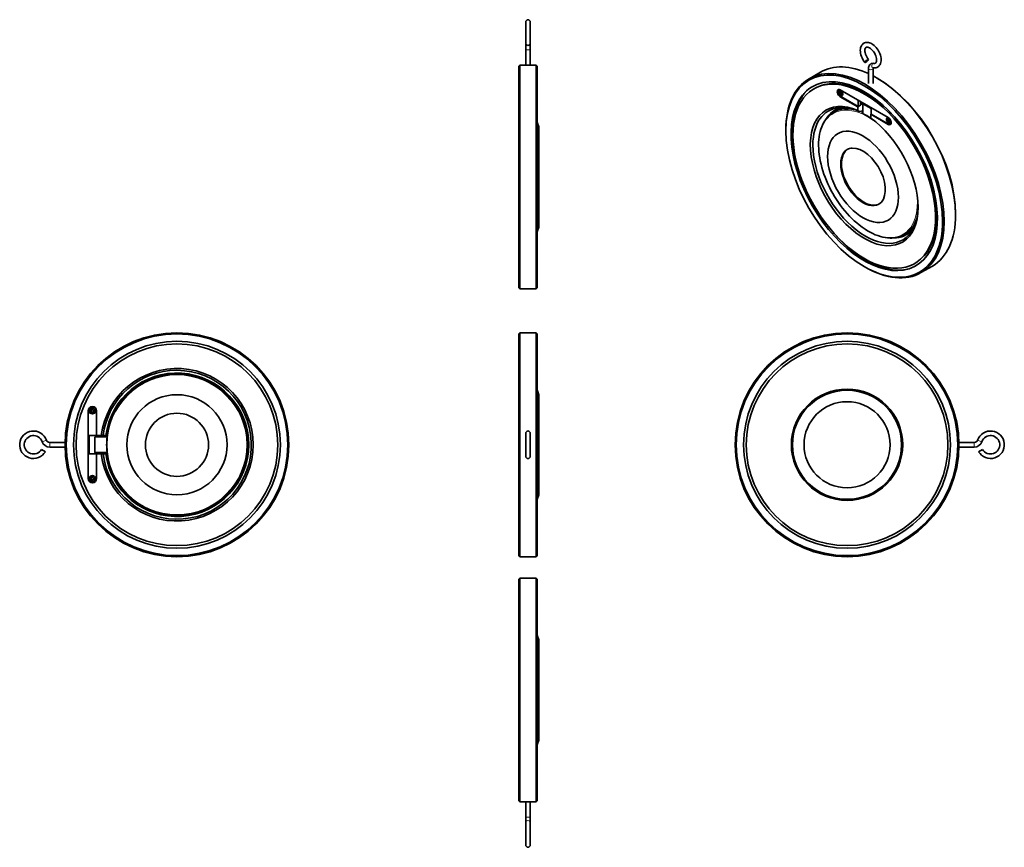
# Model space of a CAD drawing. Extents: x 151 to 1009, y 70 to 791.
import ezdxf

# ---------------------------------------------------------------- set-up
doc = ezdxf.new("R2010")
doc.units = 0

msp = doc.modelspace()

# ---------------------------------------------------------------- linework, layer by layer
at = {"color": 7, "lineweight": 35, "ltscale": 0.465965}
for p, q in [((591.75, 788.71), (591.75, 770.07)), ((595.75, 788.71), (595.75, 770.07))]:
    msp.add_line(p, q, dxfattribs=at)
at = {"color": 7, "lineweight": 35, "ltscale": 0.485704}
for p, q in [((595.75, 788.71), (595.75, 769.28)), ((591.75, 71.93), (591.75, 91.35)), ((595.75, 71.93), (595.75, 91.35))]:
    msp.add_line(p, q, dxfattribs=at)
at = {"color": 7, "lineweight": 35, "ltscale": 0.01946}
msp.add_line((591.75, 770.06), (591.75, 769.28), dxfattribs=at)
at = {"color": 7, "lineweight": 35, "ltscale": 0.117851}
for p, q in [((591.75, 769.28), (591.75, 764.57)), ((595.75, 769.28), (595.75, 764.57)), ((591.75, 91.35), (591.75, 96.07)), ((595.75, 91.35), (595.75, 96.07))]:
    msp.add_line(p, q, dxfattribs=at)
at = {"color": 7, "lineweight": 13, "ltscale": 0.05}
for p, q in [((591.75, 764.57), (593.75, 764.57)), ((593.75, 764.57), (595.75, 764.57)), ((593.75, 96.07), (591.75, 96.07)), ((595.75, 96.07), (593.75, 96.07))]:
    msp.add_line(p, q, dxfattribs=at)
at = {"color": 7, "lineweight": 35, "ltscale": 0.333946}
for p, q in [((591.75, 764.57), (591.75, 751.21)), ((595.75, 764.57), (595.75, 751.21))]:
    msp.add_line(p, q, dxfattribs=at)
at = {"color": 7, "lineweight": 35, "ltscale": 0.035355}
for p, q in [((585.75, 750.21), (586.75, 751.21)), ((601.75, 750.21), (600.75, 751.21)), ((585.75, 557.21), (586.75, 556.21)), ((601.75, 557.21), (600.75, 556.21)), ((585.75, 517), (586.75, 518)), ((600.75, 518), (601.75, 517)), ((585.75, 324), (586.75, 323)), ((600.75, 323), (601.75, 324)), ((585.75, 303.43), (586.75, 304.43)), ((601.75, 303.43), (600.75, 304.43)), ((585.75, 110.43), (586.75, 109.43)), ((601.75, 110.43), (600.75, 109.43))]:
    msp.add_line(p, q, dxfattribs=at)
at = {"color": 7, "lineweight": 35}
for p, q in [((585.75, 653.71), (585.75, 750.21)), ((586.75, 653.71), (586.75, 751.21)), ((600.75, 653.71), (600.75, 751.21)), ((601.75, 653.71), (601.75, 750.21)), ((601.75, 565.86), (601.75, 730.81)), ((865.83, 729.68), (907.54, 705.59)), ((603.25, 610.08), (603.25, 692)), ((585.75, 557.21), (585.75, 653.71)), ((586.75, 556.21), (586.75, 653.71)), ((600.75, 556.21), (600.75, 653.71)), ((601.75, 557.21), (601.75, 653.71)), ((585.75, 324), (585.75, 517)), ((586.75, 323), (586.75, 518)), ((600.75, 323), (600.75, 518)), ((601.75, 324), (601.75, 517)), ((585.75, 378.38), (585.75, 508.35)), ((601.75, 378.38), (601.75, 508.35)), ((603.25, 399.58), (603.25, 464.13)), ((210.55, 391), (210.55, 450)), ((217.95, 450), (217.95, 428.5)), ((217.95, 450), (217.95, 428.5)), ((591.75, 430.5), (591.75, 410.5)), ((595.75, 430.5), (595.75, 410.5)), ((217.95, 412.5), (217.95, 391)), ((217.95, 412.5), (217.95, 391)), ((603.25, 376.87), (603.25, 399.58)), ((585.75, 332.65), (585.75, 378.38)), ((601.75, 332.65), (601.75, 378.38)), ((585.75, 206.93), (585.75, 303.43)), ((586.75, 206.93), (586.75, 304.43)), ((600.75, 206.93), (600.75, 304.43)), ((601.75, 206.93), (601.75, 303.43)), ((585.75, 119.07), (585.75, 284.02)), ((603.25, 163.3), (603.25, 245.21)), ((585.75, 110.43), (585.75, 206.93)), ((586.75, 109.43), (586.75, 206.93)), ((600.75, 109.43), (600.75, 206.93)), ((601.75, 110.43), (601.75, 206.93))]:
    msp.add_line(p, q, dxfattribs=at)
at = {"color": 7, "lineweight": 35, "ltscale": 0.35}
for p, q in [((586.75, 751.21), (600.75, 751.21)), ((586.75, 556.21), (600.75, 556.21)), ((586.75, 518), (600.75, 518)), ((586.75, 323), (600.75, 323)), ((586.75, 304.43), (600.75, 304.43)), ((586.75, 109.43), (600.75, 109.43))]:
    msp.add_line(p, q, dxfattribs=at)
at = {"color": 7, "lineweight": 35, "ltscale": 0.323697}
for p, q in [((890.34, 748.22), (890.34, 735.27)), ((894.34, 748.22), (894.34, 735.27))]:
    msp.add_line(p, q, dxfattribs=at)
at = {"color": 7, "lineweight": 35, "ltscale": 0.268867}
for p, q in [((601.75, 730.81), (601.75, 741.56)), ((585.75, 284.02), (585.75, 294.78))]:
    msp.add_line(p, q, dxfattribs=at)
at = {"color": 7, "lineweight": 35, "ltscale": 0.285774}
for p, q in [((848.54, 745), (838.64, 739.28)), ((946.04, 576.12), (936.14, 570.41))]:
    msp.add_line(p, q, dxfattribs=at)
at = {"color": 7, "lineweight": 35, "ltscale": 0.020412}
for p, q in [((898, 739.76), (897.29, 740.17)), ((818.45, 694.65), (818.45, 693.83)), ((966.23, 621.57), (966.23, 620.76)), ((886.69, 575.65), (887.39, 575.24))]:
    msp.add_line(p, q, dxfattribs=at)
at = {"color": 7, "lineweight": 35, "ltscale": 0.041132}
for p, q in [((850.15, 733.59), (848.58, 733.09)), ((936.96, 583.22), (935.75, 582.11))]:
    msp.add_line(p, q, dxfattribs=at)
at = {"color": 7, "lineweight": 35, "ltscale": 0.024495}
for p, q in [((865.1, 727.87), (865.95, 727.38)), ((865.95, 726.73), (865.1, 727.22)), ((865.95, 727.38), (865.95, 728.36)), ((865.95, 725.75), (865.95, 726.73)), ((866.3, 725.95), (866.3, 726.93)), ((866.51, 728.03), (866.51, 727.05)), ((907.67, 703.29), (907.67, 704.27)), ((908.23, 703.95), (908.23, 702.97)), ((908.02, 702.85), (907.17, 703.34)), ((907.67, 701.66), (907.67, 702.64)), ((908.02, 701.87), (908.02, 702.85)), ((908.23, 702.97), (909.08, 702.48)), ((909.08, 701.82), (908.23, 702.31)), ((908.23, 702.31), (908.23, 701.33))]:
    msp.add_line(p, q, dxfattribs=at)
at = {"color": 7, "lineweight": 35, "ltscale": 0.01633}
for p, q in [((865.1, 727.22), (865.1, 727.87)), ((865.95, 728.36), (866.51, 728.03)), ((867.36, 726.56), (867.36, 725.91)), ((906.82, 703.13), (906.82, 703.78)), ((907.67, 704.27), (908.23, 703.95)), ((908.23, 701.33), (907.67, 701.66)), ((909.08, 702.48), (909.08, 701.82))]:
    msp.add_line(p, q, dxfattribs=at)
at = {"color": 7, "lineweight": 35, "ltscale": 0.010205}
for p, q in [((865.1, 727.22), (865.45, 727.42)), ((907.67, 703.29), (908.02, 703.5)), ((907.67, 702.64), (908.02, 702.85)), ((907.67, 701.66), (908.02, 701.87))]:
    msp.add_line(p, q, dxfattribs=at)
at = {"color": 7, "lineweight": 35, "ltscale": 0.006125}
for p, q in [((865.45, 727.42), (865.45, 727.67)), ((866.51, 725.83), (866.3, 725.95))]:
    msp.add_line(p, q, dxfattribs=at)
at = {"color": 7, "lineweight": 35, "ltscale": 0.024494}
for p, q in [((866.3, 726.93), (865.45, 727.42)), ((866.51, 727.05), (867.36, 726.56)), ((867.36, 725.91), (866.51, 726.4)), ((906.82, 703.78), (907.67, 703.29)), ((907.67, 702.64), (906.82, 703.13))]:
    msp.add_line(p, q, dxfattribs=at)
at = {"color": 7, "lineweight": 13, "ltscale": 0.010205}
for p, q in [((865.83, 723.64), (866.18, 723.84)), ((907.54, 699.55), (907.9, 699.75))]:
    msp.add_line(p, q, dxfattribs=at)
at = {"color": 7, "lineweight": 35, "ltscale": 0.438866}
for p, q in [((881.03, 714.86), (865.83, 723.64)), ((907.9, 699.75), (892.7, 708.53))]:
    msp.add_line(p, q, dxfattribs=at)
at = {"color": 7, "lineweight": 35, "ltscale": 0.010206}
for p, q in [((865.95, 727.38), (866.3, 727.59)), ((865.95, 726.73), (866.3, 726.93)), ((865.95, 725.75), (866.3, 725.95)), ((892.34, 708.33), (892.7, 708.53)), ((906.82, 703.13), (907.17, 703.34)), ((908.23, 702.31), (908.59, 702.52))]:
    msp.add_line(p, q, dxfattribs=at)
at = {"color": 7, "lineweight": 35, "ltscale": 0.016329}
msp.add_line((866.51, 725.42), (865.95, 725.75), dxfattribs=at)
at = {"color": 7, "lineweight": 35, "ltscale": 0.438868}
for p, q in [((881.38, 715.06), (866.18, 723.84)), ((907.54, 699.55), (892.34, 708.33))]:
    msp.add_line(p, q, dxfattribs=at)
at = {"color": 7, "lineweight": 35, "ltscale": 0.014288}
for p, q in [((866.3, 727.59), (866.3, 728.16)), ((867.36, 726.32), (866.87, 726.61)), ((908.02, 703.5), (908.02, 704.07)), ((909.08, 702.23), (908.59, 702.52))]:
    msp.add_line(p, q, dxfattribs=at)
at = {"color": 7, "lineweight": 35, "ltscale": 0.010207}
for p, q in [((866.51, 726.4), (866.87, 726.61)), ((883.5, 716.7), (883.5, 716.29))]:
    msp.add_line(p, q, dxfattribs=at)
at = {"color": 7, "lineweight": 35, "ltscale": 0.024493}
msp.add_line((866.51, 726.4), (866.51, 725.42), dxfattribs=at)
at = {"color": 7, "lineweight": 35, "ltscale": 0.140846}
for p, q in [((881.38, 720.7), (881.38, 715.06)), ((892.7, 714.16), (892.7, 708.53))]:
    msp.add_line(p, q, dxfattribs=at)
at = {"color": 7, "lineweight": 35, "ltscale": 0.071444}
msp.add_line((881.03, 714.86), (883.5, 716.29), dxfattribs=at)
at = {"color": 7, "lineweight": 35, "ltscale": 0.083116}
for p, q in [((881.03, 714.86), (881.03, 711.53)), ((892.34, 708.33), (892.34, 705))]:
    msp.add_line(p, q, dxfattribs=at)
at = {"color": 7, "lineweight": 35, "ltscale": 0.061237}
msp.add_line((883.5, 716.29), (881.38, 715.06), dxfattribs=at)
at = {"color": 7, "lineweight": 35, "ltscale": 0.079608}
msp.add_line((883.5, 719.47), (883.5, 716.29), dxfattribs=at)
at = {"color": 7, "lineweight": 35, "ltscale": 0.265362}
msp.add_line((883.5, 718.64), (892.7, 713.33), dxfattribs=at)
at = {"color": 7, "lineweight": 35, "ltscale": 0.048614}
msp.add_line((883.5, 716.7), (885.19, 717.67), dxfattribs=at)
at = {"color": 7, "lineweight": 35, "ltscale": 0.189297}
msp.add_line((885.48, 709.93), (885.48, 717.5), dxfattribs=at)
at = {"color": 7, "lineweight": 13, "ltscale": 0.192287}
msp.add_line((885.62, 709.72), (885.62, 717.42), dxfattribs=at)
at = {"color": 7, "lineweight": 35, "ltscale": 0.046943}
for p, q in [((861.6, 710.95), (859.97, 710.01)), ((923.09, 604.46), (921.46, 603.52))]:
    msp.add_line(p, q, dxfattribs=at)
at = {"color": 7, "lineweight": 35, "ltscale": 0.032215}
msp.add_line((882.14, 710.88), (881.03, 711.53), dxfattribs=at)
at = {"color": 7, "lineweight": 35, "ltscale": 0.084431}
msp.add_line((885.48, 711.4), (882.14, 710.88), dxfattribs=at)
at = {"color": 7, "lineweight": 13, "ltscale": 0.009485}
msp.add_line((885.48, 709.96), (885.15, 709.77), dxfattribs=at)
at = {"color": 7, "lineweight": 35, "ltscale": 0.000631}
msp.add_line((885.4, 709.65), (885.42, 709.67), dxfattribs=at)
at = {"color": 7, "lineweight": 35, "ltscale": 0.006123}
msp.add_line((907.17, 703.34), (907.17, 703.58), dxfattribs=at)
at = {"color": 7, "lineweight": 35, "ltscale": 0.109647}
for p, q in [((603.25, 697.34), (601.75, 701.46)), ((603.25, 610.08), (601.75, 605.96))]:
    msp.add_line(p, q, dxfattribs=at)
at = {"color": 7, "lineweight": 35, "ltscale": 0.133517}
msp.add_line((603.25, 692), (603.25, 697.34), dxfattribs=at)
at = {"color": 7, "lineweight": 35, "ltscale": 0.006124}
msp.add_line((908.23, 701.74), (908.02, 701.87), dxfattribs=at)
at = {"color": 7, "lineweight": 35, "ltscale": 0.109639}
for p, q in [((603.25, 464.13), (601.75, 468.25)), ((603.25, 250.55), (601.75, 254.67)), ((603.25, 163.3), (601.75, 159.18))]:
    msp.add_line(p, q, dxfattribs=at)
at = {"color": 7, "lineweight": 35, "ltscale": 0.03}
for p, q in [((212.65, 450.4), (213.85, 450.4)), ((213.85, 449.6), (212.65, 449.6)), ((213.85, 450.4), (213.85, 451.6)), ((213.85, 448.4), (213.85, 449.6)), ((214.65, 451.6), (214.65, 450.4)), ((214.65, 450.4), (215.85, 450.4)), ((214.65, 449.6), (214.65, 448.4)), ((215.85, 449.6), (214.65, 449.6)), ((212.65, 391.4), (213.85, 391.4)), ((213.85, 390.6), (212.65, 390.6)), ((213.85, 391.4), (213.85, 392.6)), ((213.85, 389.4), (213.85, 390.6)), ((214.65, 392.6), (214.65, 391.4)), ((214.65, 391.4), (215.85, 391.4)), ((214.65, 390.6), (214.65, 389.4)), ((215.85, 390.6), (214.65, 390.6))]:
    msp.add_line(p, q, dxfattribs=at)
at = {"color": 7, "lineweight": 35, "ltscale": 0.02}
for p, q in [((212.65, 449.6), (212.65, 450.4)), ((213.85, 451.6), (214.65, 451.6)), ((214.65, 448.4), (213.85, 448.4)), ((215.85, 450.4), (215.85, 449.6)), ((212.65, 390.6), (212.65, 391.4)), ((213.85, 392.6), (214.65, 392.6)), ((214.65, 389.4), (213.85, 389.4)), ((215.85, 391.4), (215.85, 390.6))]:
    msp.add_line(p, q, dxfattribs=at)
at = {"color": 7, "lineweight": 35, "ltscale": 0.16667}
msp.add_line((591.75, 430.5), (591.75, 423.83), dxfattribs=at)
at = {"color": 7, "lineweight": 13, "ltscale": 0.099999}
msp.add_line((170.5, 423.17), (174.27, 424.5), dxfattribs=at)
at = {"color": 7, "lineweight": 13, "ltscale": 0.1}
for p, q in [((177.09, 418.5), (177.09, 422.5)), ((982.58, 422.5), (982.58, 418.5)), ((985.41, 424.5), (989.18, 423.17))]:
    msp.add_line(p, q, dxfattribs=at)
at = {"color": 7, "lineweight": 35, "ltscale": 0.33446}
for p, q in [((177.09, 422.5), (190.47, 422.5)), ((177.09, 418.5), (190.47, 418.5))]:
    msp.add_line(p, q, dxfattribs=at)
at = {"color": 7, "lineweight": 35, "ltscale": 0.185}
for p, q in [((210.55, 428.5), (217.95, 428.5)), ((210.55, 412.5), (217.95, 412.5))]:
    msp.add_line(p, q, dxfattribs=at)
at = {"color": 7, "lineweight": 35, "ltscale": 0.4}
for p, q in [((211.05, 412.5), (211.05, 428.5)), ((211.55, 412.5), (211.55, 428.5))]:
    msp.add_line(p, q, dxfattribs=at)
at = {"color": 7, "lineweight": 35, "ltscale": 0.325}
msp.add_line((216.5, 414), (216.5, 427), dxfattribs=at)
at = {"color": 7, "lineweight": 13, "ltscale": 0.237337}
for p, q in [((225.99, 427), (216.5, 427)), ((225.99, 414), (216.5, 414))]:
    msp.add_line(p, q, dxfattribs=at)
at = {"color": 7, "lineweight": 35, "ltscale": 0.230762}
for p, q in [((225.99, 427.5), (216.76, 427.5)), ((225.99, 413.5), (216.76, 413.5))]:
    msp.add_line(p, q, dxfattribs=at)
at = {"color": 7, "lineweight": 35, "ltscale": 0.025}
for p, q in [((216.95, 427.5), (216.95, 428.5)), ((217.45, 428.5), (217.45, 427.5)), ((216.95, 412.5), (216.95, 413.5)), ((217.45, 413.5), (217.45, 412.5))]:
    msp.add_line(p, q, dxfattribs=at)
at = {"color": 7, "lineweight": 35, "ltscale": 0.101796}
for p, q in [((217.95, 428.5), (222.02, 428.5)), ((217.95, 412.5), (222.02, 412.5))]:
    msp.add_line(p, q, dxfattribs=at)
at = {"color": 7, "lineweight": 35, "ltscale": 0.039602}
for p, q in [((223.61, 428.5), (222.02, 428.5)), ((223.61, 412.5), (222.02, 412.5))]:
    msp.add_line(p, q, dxfattribs=at)
at = {"color": 7, "lineweight": 35, "ltscale": 0.058955}
for p, q in [((225.97, 428.5), (223.61, 428.5)), ((225.97, 412.5), (223.61, 412.5))]:
    msp.add_line(p, q, dxfattribs=at)
at = {"color": 7, "lineweight": 13, "ltscale": 0.0125}
for p, q in [((225.99, 427.5), (225.99, 427)), ((225.99, 414), (225.99, 413.5))]:
    msp.add_line(p, q, dxfattribs=at)
at = {"color": 7, "lineweight": 13, "ltscale": 0.012453}
for p, q in [((226.78, 427.22), (226.52, 427.65)), ((226.52, 413.35), (226.78, 413.78))]:
    msp.add_line(p, q, dxfattribs=at)
at = {"color": 7, "lineweight": 13, "ltscale": 0.01222}
for p, q in [((226.97, 428.37), (227.46, 428.43)), ((226.97, 412.63), (227.46, 412.57))]:
    msp.add_line(p, q, dxfattribs=at)
at = {"color": 7, "lineweight": 35, "ltscale": 0.082565}
msp.add_line((591.75, 423.83), (591.75, 420.53), dxfattribs=at)
at = {"color": 7, "lineweight": 35, "ltscale": 0.334459}
for p, q in [((982.58, 422.5), (969.2, 422.5)), ((982.58, 418.5), (969.2, 418.5))]:
    msp.add_line(p, q, dxfattribs=at)
at = {"color": 7, "lineweight": 35, "ltscale": 0.1}
msp.add_line((169.86, 416.47), (173.32, 414.46), dxfattribs=at)
at = {"color": 7, "lineweight": 35, "ltscale": 0.0125}
msp.add_line((217.45, 412.5), (217.95, 412.5), dxfattribs=at)
at = {"color": 7, "lineweight": 35, "ltscale": 0.124068}
msp.add_line((591.75, 410.5), (591.75, 415.46), dxfattribs=at)
at = {"color": 7, "lineweight": 35, "ltscale": 0.099999}
msp.add_line((986.35, 414.46), (989.81, 416.47), dxfattribs=at)
at = {"color": 7, "lineweight": 35, "ltscale": 0.109641}
msp.add_line((603.25, 376.87), (601.75, 372.75), dxfattribs=at)
at = {"color": 7, "lineweight": 35, "ltscale": 0.133519}
msp.add_line((603.25, 245.21), (603.25, 250.55), dxfattribs=at)
at = {"color": 7, "lineweight": 35, "ltscale": 0.333947}
for p, q in [((591.75, 96.07), (591.75, 109.43)), ((595.75, 96.07), (595.75, 109.43))]:
    msp.add_line(p, q, dxfattribs=at)
at = {"color": 7, "lineweight": 35, "ltscale": 0.465966}
msp.add_line((591.75, 71.93), (591.75, 90.57), dxfattribs=at)
at = {"color": 7, "lineweight": 35}
for points in [[(887.22, 753.52), (886.36, 754.68), (885.45, 756.16), (884.79, 757.46), (884.25, 758.78), (883.81, 760.12), (883.5, 761.46), (883.32, 762.79), (883.27, 764.04), (883.36, 765.24), (883.55, 766.21), (883.83, 767.12), (884.19, 767.9), (884.6, 768.56), (885.17, 769.24), (885.86, 769.84), (886.34, 770.16)], [(886.34, 770.16), (887.05, 770.5), (887.69, 770.71), (888.6, 770.87), (889.5, 770.89), (890.48, 770.77), (891.38, 770.54), (892.35, 770.17), (893.26, 769.71), (894.29, 769.05), (895.29, 768.28), (896.21, 767.42), (897.16, 766.38), (898.04, 765.25), (898.84, 764.04), (899.68, 762.51), (900.27, 761.19), (900.74, 759.85), (901.1, 758.51), (901.32, 757.18), (901.41, 755.86), (901.37, 754.75), (901.21, 753.64), (900.93, 752.63), (900.55, 751.73), (900.08, 750.97), (899.63, 750.41), (899.05, 749.86), (898.34, 749.37)], [(890.34, 756.02), (889.54, 757.12), (888.83, 758.32), (888.24, 759.54), (887.79, 760.79), (887.47, 762), (887.31, 763.09), (887.27, 764.05), (887.35, 764.84), (887.51, 765.54), (887.74, 766.05), (888.03, 766.45), (888.34, 766.69)], [(888.34, 766.69), (888.77, 766.85), (889.22, 766.89), (889.81, 766.82), (890.53, 766.6), (891.3, 766.22), (892.19, 765.63), (893.08, 764.89), (893.96, 763.97), (894.79, 762.92), (895.54, 761.76), (896.19, 760.54), (896.71, 759.3), (897.09, 758.06), (897.32, 756.91), (897.41, 755.93), (897.38, 755), (897.24, 754.23), (897.04, 753.66), (896.76, 753.21), (896.43, 752.9), (896.34, 752.84)], [(892.38, 752.24), (891.8, 751.82), (891.28, 751.27), (890.87, 750.63), (890.57, 749.86), (890.4, 749.06), (890.34, 748.22)], [(895.03, 752.68), (894.22, 752.74), (893.5, 752.66), (892.78, 752.44), (892.38, 752.24)], [(894.45, 748.84), (894.35, 748.36), (894.34, 748.22)], [(898.34, 749.37), (897.61, 749.02), (896.79, 748.77), (895.91, 748.65), (895, 748.66), (894.37, 748.73)], [(896.34, 752.84), (895.92, 752.68), (895.42, 752.64), (895.03, 752.68)], [(911.27, 600.59), (910.31, 600.55), (909.2, 600.56), (908.07, 600.6), (906.93, 600.7), (905.08, 600.94), (902.93, 601.36), (900.77, 601.92), (898.57, 602.62), (896.36, 603.47), (894.14, 604.45), (891.91, 605.57), (889.68, 606.82), (887.53, 608.16), (884.91, 609.95), (882.31, 611.91), (880.14, 613.69), (878, 615.59), (875.89, 617.59), (873.82, 619.69), (871.79, 621.89), (869.81, 624.18), (867.89, 626.55), (866.02, 629), (864.22, 631.52), (862.48, 634.11), (860.82, 636.75), (859.24, 639.45), (857.73, 642.19), (856.31, 644.97), (854.98, 647.78), (853.75, 650.61), (852.6, 653.46), (851.56, 656.31), (850.62, 659.17), (849.78, 662.02), (849.04, 664.86), (848.41, 667.68), (847.9, 670.47), (847.49, 673.22), (847.21, 675.78), (847.03, 678.3), (846.95, 681.21), (846.99, 683.76), (847.15, 686.24), (847.43, 688.65), (847.82, 690.97), (848.32, 693.21), (848.94, 695.35), (849.66, 697.4), (850.21, 698.71), (850.98, 700.31), (851.83, 701.84), (852.88, 703.44), (853.66, 704.5), (854.49, 705.49), (855.37, 706.43), (856.28, 707.32), (857.16, 708.07), (858.06, 708.77), (859, 709.42), (859.97, 710.01)], [(885.42, 709.67), (885.45, 709.74), (885.48, 709.93)], [(216.76, 427.5), (216.72, 427.49), (216.63, 427.41), (216.54, 427.23), (216.5, 427)], [(216.76, 413.5), (216.72, 413.51), (216.63, 413.59), (216.54, 413.77), (216.5, 414)]]:
    msp.add_lwpolyline(points, dxfattribs=at)
at = {"color": 7, "lineweight": 13}
for points in [[(885.15, 709.77), (884.97, 709.64), (884.79, 709.47), (884.51, 709.05)], [(884.51, 709.05), (885.11, 709.46), (885.4, 709.65)], [(884.51, 709.05), (884.93, 709.04), (885.16, 709.06), (885.28, 709.09), (885.47, 709.17)], [(226.52, 427.65), (226.66, 427.74), (226.88, 427.93), (227.46, 428.43)], [(226.78, 427.22), (226.92, 427.37), (227.12, 427.67), (227.23, 427.87), (227.46, 428.43)], [(227.46, 412.57), (226.96, 412.99), (226.78, 413.16), (226.52, 413.35)], [(227.46, 412.57), (227.25, 413.09), (227.06, 413.44), (226.93, 413.62), (226.78, 413.78)]]:
    msp.add_lwpolyline(points, dxfattribs=at)
at = {"color": 7, "lineweight": 35}
for centre, radius in [((287.95, 420.5), 97.5), ((287.95, 420.5), 96.5), ((871.72, 420.5), 97.5), ((871.72, 420.5), 96.5), ((287.95, 420.5), 90.15), ((287.95, 420.5), 87.85), ((871.72, 420.5), 90.15), ((871.72, 420.5), 87.85), ((287.95, 420.5), 43.63), ((871.72, 420.5), 48.5), ((871.72, 420.5), 47.5), ((871.72, 420.5), 37.5), ((214.25, 450), 2.6), ((214.25, 450), 2.53), ((287.95, 420.5), 27.5), ((214.25, 391), 2.6), ((214.25, 391), 2.53)]:
    msp.add_circle(centre, radius, dxfattribs=at)
at = {"color": 7, "lineweight": 13}
msp.add_circle((287.95, 420.5), 60.83, dxfattribs=at)
at = {"color": 7, "lineweight": 35}
for centre, radius, start, end in [((593.75, 788.71), 2, 90.0002, 180.0002), ((593.75, 788.71), 2, 359.99981, 89.9998), ((894.29, 748.36), 0.378, 78.96788, 90.84532), ((287.95, 420.5), 66.41, 186.91869, 173.08131), ((287.95, 420.5), 64.84, 90, 172.9127), ((287.95, 420.5), 64.84, 187.0873, 90), ((287.95, 420.5), 62.5, 187.35403, 172.64597), ((287.95, 420.5), 61.49, 187.3557, 172.6443), ((214.25, 450), 3.7, 0, 180), ((214.25, 450), 3.7, 0, 180), ((162.95, 420.5), 12, 19.47118, 329.75249), ((593.75, 430.5), 2, 90.00048, 180.00046), ((593.75, 430.5), 2, 359.99954, 89.99952), ((996.72, 420.5), 12, 210.2475, 160.52882), ((162.95, 420.5), 8, 19.47118, 329.75249), ((177.09, 425.5), 7, 199.47046, 270.00076), ((177.09, 425.5), 3, 199.47045, 270.00078), ((225.98, 428.5), 1, 270, 352.64429), ((982.58, 425.5), 3, 269.99922, 340.52956), ((982.58, 425.5), 7, 269.99924, 340.52954), ((996.72, 420.5), 8, 210.2475, 160.52882), ((225.98, 412.5), 1, 7.35571, 90), ((593.75, 410.5), 2, 179.99972, 269.99974), ((593.75, 410.5), 2, 270.00026, 0.00029), ((214.25, 391), 3.7, 180, 0), ((593.75, 71.93), 2, 179.9998, 269.9998), ((593.75, 71.93), 2, 270.0002, 0.00019)]:
    msp.add_arc(centre, radius, start, end, dxfattribs=at)
at = {"color": 7, "lineweight": 13}
for centre, radius, start, end in [((593.53, 769.28), 1.78, 166.56744, 179.99084), ((593.97, 769.28), 1.78, 0.00916, 13.43332), ((225.99, 428.55), 1.05, 270.16793, 300.79561), ((225.99, 428.53), 1.53, 270.05541, 301.2108), ((287.95, 420.5), 61.54, 173.72984, 186.27016), ((287.95, 420.5), 61.01, 172.53048, 187.46952), ((225.99, 412.47), 1.53, 58.79069, 89.94587), ((225.99, 412.45), 1.05, 59.19847, 89.82913)]:
    msp.add_arc(centre, radius, start, end, dxfattribs=at)
at = {"color": 7, "lineweight": 35}
for centre, major_axis, ratio, start_param, end_param in [((593.75, 770.07), (2, 0), 0.863858, 3.141589, 4.712389), ((593.75, 770.07), (2, 0), 0.863858, 4.712389, 6.283189), ((888.78, 754.77), (1.56, 1.25), 0.207916, 0.000001, 3.141591), ((888.78, 754.77), (1.56, 1.25), 0.207916, 4.081021, 6.283186), ((887.39, 654.85), (-48.75, 84.44), 0.57735, 3.141633, 6.283225), ((897.29, 660.56), (-48.75, 84.44), 0.57735, 5.598763, 6.283225), ((888.78, 754.77), (1.56, 1.25), 0.207916, 3.141591, 4.081021), ((886.69, 654.44), (-48.25, 83.57), 0.57735, 3.926991, 7.068583), ((887.39, 654.85), (-48.75, 84.44), 0.57735, 0.00004, 0.785398), ((886.69, 654.44), (-45.07, 78.07), 0.57735, 3.016585, 5.997787), ((897.29, 660.56), (-48.75, 84.44), 0.57735, 5.497787, 5.540585), ((897.29, 660.56), (-48.75, 84.44), 0.57735, 3.926991, 5.497787), ((898, 660.97), (-48.25, 83.57), 0.57735, 3.926991, 5.497787), ((888.1, 655.25), (-45.25, 78.38), 0.57735, 0.140497, 1.216564), ((886.69, 654.44), (-43.93, 76.08), 0.57735, 6.158177, 9.549793), ((886.69, 654.44), (-45.07, 78.07), 0.57735, 5.997787, 6.4082), ((886.69, 654.44), (-43.93, 76.08), 0.57735, 5.997787, 6.158177), ((888.1, 655.25), (-43.75, 75.78), 0.57735, 5.997787, 6.158177), ((886.69, 654.44), (-43.93, 76.08), 0.57735, 3.266607, 5.997787), ((888.1, 655.25), (-43.75, 75.78), 0.57735, 5.077867, 5.997787), ((865.83, 726.66), (-1.85, 3.2), 0.57735, 6.283185, 8.63938), ((866.18, 726.86), (-1.85, 3.2), 0.57735, 0.096863, 2.356194), ((865.83, 726.66), (-1.85, 3.2), 0.57735, 5.497787, 6.283185), ((866.18, 726.86), (-1.3, 2.25), 0.57735, 5.497787, 10.210176), ((866.23, 726.89), (1.26, -2.19), 0.57735, 2.37305, 7.051445), ((886.69, 654.44), (-45.07, 78.07), 0.57735, 0.125015, 3.016585), ((886.69, 654.44), (-33.21, 57.51), 0.57735, 5.618541, 10.210176), ((866.18, 726.86), (-1.3, 2.25), 0.57735, 3.926991, 5.497787), ((887.8, 655.08), (-32.42, 56.15), 0.57735, 6.022882, 7.068583), ((892.34, 657.7), (-31.25, 54.13), 0.57735, 6.092753, 6.599128), ((892.34, 657.7), (-30.74, 53.25), 0.57735, 5.973401, 6.283214), ((887.8, 655.08), (-32.42, 56.15), 0.57735, 5.621484, 6.022882), ((892.34, 657.7), (-30.74, 53.25), 0.57735, 5.656326, 5.663039), ((886.69, 654.44), (-33.21, 57.51), 0.57735, 3.926991, 5.377033), ((907.9, 702.77), (-1.3, 2.25), 0.57735, 5.497787, 10.210176), ((907.95, 702.8), (1.26, -2.19), 0.57735, 2.37305, 7.051445), ((907.54, 702.57), (-1.85, 3.2), 0.57735, 3.141593, 5.497787), ((907.9, 702.77), (-1.3, 2.25), 0.57735, 3.926991, 5.497787), ((907.54, 702.57), (-1.85, 3.2), 0.57735, 2.356194, 3.141593), ((907.9, 702.77), (-1.85, 3.2), 0.57735, 2.356194, 3.046201), ((886.69, 654.44), (-48.25, 83.57), 0.57735, 0.785398, 2.356194), ((885.62, 653.83), (-21.81, 37.78), 0.57735, 5.997787, 12.280972), ((887.8, 655.08), (-32.42, 56.15), 0.57735, 0.785398, 3.401892), ((885.62, 653.83), (-13.75, 23.82), 0.57735, 0.000028, 3.141621), ((886.33, 654.23), (-13.75, 23.82), 0.57735, 0.025676, 2.856194), ((885.62, 653.83), (-13.75, 23.82), 0.57735, 5.997787, 6.283214), ((885.62, 653.83), (-13.75, 23.82), 0.57735, 3.141621, 5.997787), ((888.1, 655.25), (-43.75, 75.78), 0.57735, 3.266607, 4.346969), ((886.33, 654.23), (-13.75, 23.82), 0.57735, 2.856194, 3.115879), ((887.8, 655.08), (-32.42, 56.15), 0.57735, 3.401892, 3.913929), ((897.29, 660.56), (-48.75, 84.44), 0.57735, 3.141633, 3.926991), ((886.69, 654.44), (-48.25, 83.57), 0.57735, 2.356194, 3.926991), ((892.34, 657.7), (-30.74, 53.25), 0.57735, 3.14161, 3.451074), ((888.1, 655.25), (-45.25, 78.38), 0.57735, 1.925121, 3.001096), ((891.84, 654.95), (29.58, -51.45), 0.5972, 5.989745, 6.284263), ((892.34, 657.7), (-31.25, 54.13), 0.57735, 2.821756, 3.33185), ((887.39, 654.85), (-48.75, 84.44), 0.57735, 2.356194, 3.141633)]:
    msp.add_ellipse(centre, major_axis=major_axis, ratio=ratio, start_param=start_param, end_param=end_param, dxfattribs=at)
at = {"color": 7, "lineweight": 13}
for centre, major_axis, ratio, start_param, end_param in [((892.34, 748.22), (2, 0), 0.57735, 3.141589, 6.283186), ((894.7, 750.71), (-0.33, -1.97), 0.736781, 3.141598, 6.283185), ((890.72, 656.76), (-30.74, 53.25), 0.57735, 5.997787, 6.283214), ((890.05, 656.38), (30.41, -52.68), 0.57735, 2.19397, 2.856194), ((890.72, 656.76), (30.74, -53.25), 0.57735, 2.567983, 2.856194), ((890.05, 656.38), (-30.41, 52.68), 0.57735, 5.997787, 9.13938), ((890.72, 656.76), (30.74, -53.25), 0.57735, 2.484576, 2.552409), ((890.11, 656.42), (-30.51, 52.84), 0.57735, 5.411482, 5.628155), ((885.06, 710.63), (0.5, -0.866), 0.57735, 5.626168, 6.078991), ((885.82, 709.37), (0.4, -0.3), 0.792742, 3.141756, 4.385864), ((884.52, 710.35), (0.79, -1.33), 0.580822, 0.235042, 0.773894), ((890.22, 656.48), (-30.77, 53.29), 0.57735, 5.449035, 5.607222), ((885.98, 709.93), (0.5, 0), 0.57735, 3.141593, 3.926991), ((890.05, 656.38), (30.41, -52.68), 0.57735, 5.997787, 7.230418), ((890.72, 656.76), (30.74, -53.25), 0.57735, 0.000017, 0.572893), ((593.75, 91.35), (2, 0), 0.942809, 6.283181, 9.424782)]:
    msp.add_ellipse(centre, major_axis=major_axis, ratio=ratio, start_param=start_param, end_param=end_param, dxfattribs=at)

doc.saveas('drawing.dxf')
